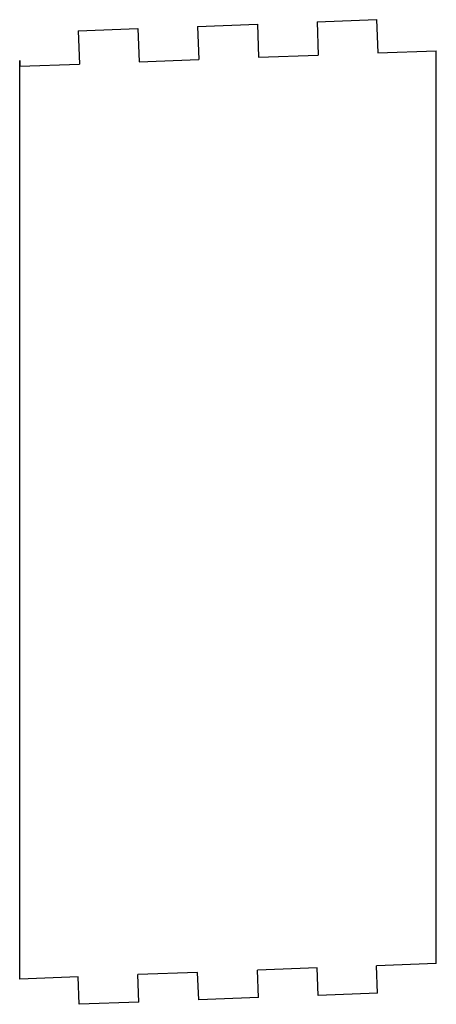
# Model space of a CAD drawing. Extents: x 521 to 570, y -41 to 75.
import ezdxf

# ---------------------------------------------------------------- set-up
doc = ezdxf.new("R2010")
doc.units = 0
doc.layers.add('VISIBLE', color=7, linetype='CONTINUOUS')

msp = doc.modelspace()

# ---------------------------------------------------------------- linework, layer by layer
at = {"layer": 'VISIBLE'}
for p, q in [((541.99, 74.51), (549.06, 74.78)), ((549.06, 74.78), (549.2, 70.86)), ((556.13, 75.04), (563.19, 75.31)), ((556.13, 75.04), (556.27, 71.12)), ((563.19, 75.31), (563.34, 71.39)), ((527.85, 73.98), (534.92, 74.25)), ((527.85, 73.98), (528, 70.06)), ((534.92, 74.25), (535.07, 70.33)), ((541.99, 74.51), (542.14, 70.59)), ((549.2, 70.86), (556.27, 71.12)), ((563.34, 71.39), (570.26, 71.64)), ((570.26, -36.38), (570.26, 71.64)), ((520.91, 70.47), (520.93, 69.8)), ((520.91, -38.23), (520.91, 70.47)), ((520.93, 69.8), (528, 70.06)), ((535.07, 70.33), (542.14, 70.59)), ((556.13, -36.91), (549.06, -37.18)), ((549.18, -40.42), (549.06, -37.18)), ((556.25, -40.16), (556.13, -36.91)), ((570.26, -36.38), (563.19, -36.65)), ((563.31, -39.9), (563.19, -36.65)), ((527.85, -37.97), (520.91, -38.23)), ((527.97, -41.22), (527.85, -37.97)), ((541.99, -37.44), (534.92, -37.71)), ((535.04, -40.95), (534.92, -37.71)), ((542.11, -40.69), (541.99, -37.44)), ((549.18, -40.42), (542.11, -40.69)), ((563.31, -39.9), (556.25, -40.16)), ((535.04, -40.95), (527.97, -41.22))]:
    msp.add_line(p, q, dxfattribs=at)

doc.saveas('drawing.dxf')
